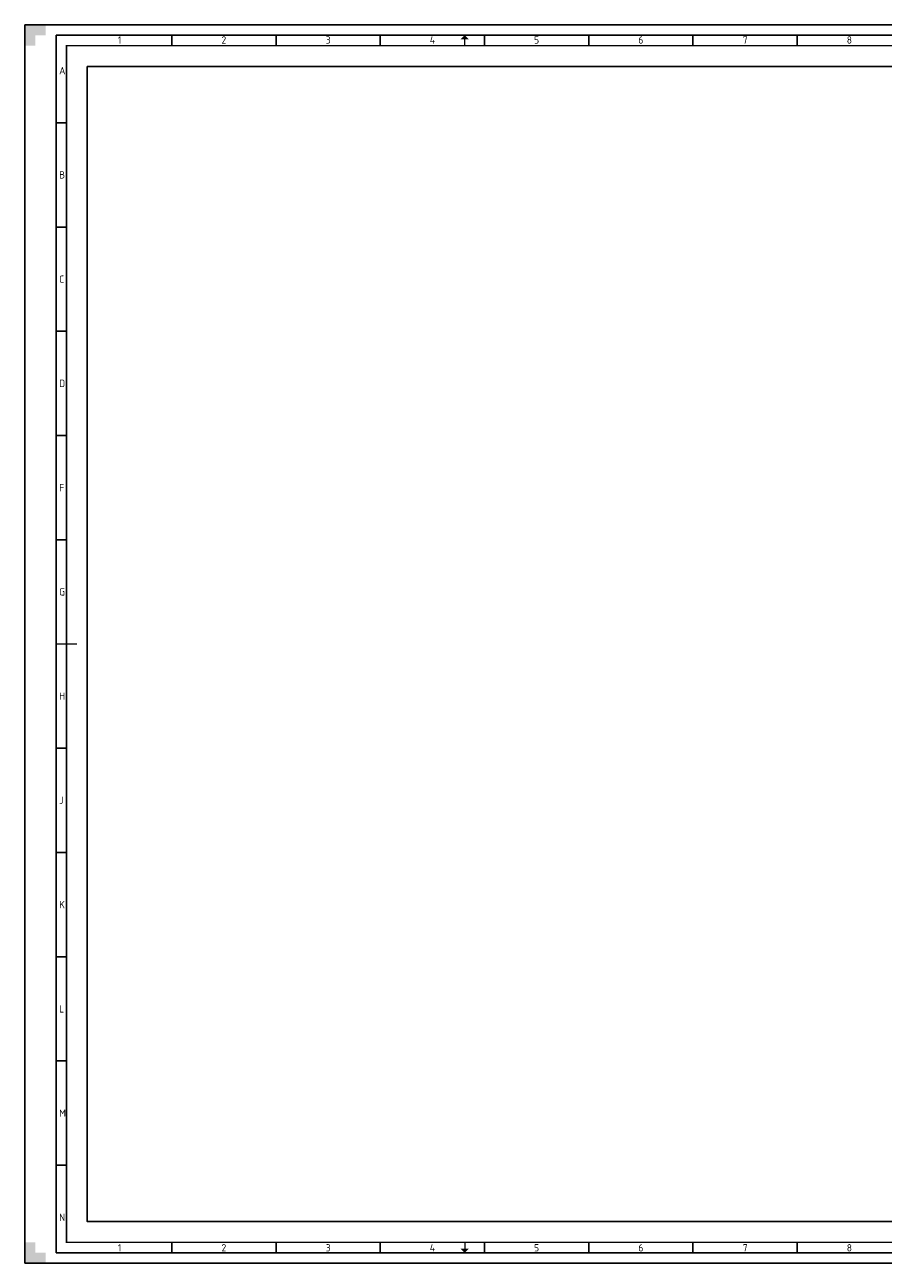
# Paper-space layout 'A1' of a CAD drawing. Header units: metres. Extents: x 0 to 841, y 0 to 594.
# Tile 1 of 14: x 0 to 412, y 0 to 594. Entities that reach past the tile are written whole.
import ezdxf
from ezdxf.enums import TextEntityAlignment as Align

# ---------------------------------------------------------------- set-up
doc = ezdxf.new("R2010")
doc.units = ezdxf.units.M
for name, color, linetype, lineweight in [('X-XX-AL-TEKENBLAD-S @ 1', 7, 'Continuous', 25), ('X-XX-AL-TEKENBLAD_KADER-G', 7, 'Continuous', 25), ('X-XX-AL-TEKENBLAD_KADER_AFSNIJMARKERING-G', 7, 'Continuous', 25), ('X-XX-AL-TEKENBLAD_KADER_CENTERMARKERING-G', 7, 'Continuous', 25), ('X-XX-AL-TEKENBLAD_KADER_ROOSTERVERDELING-G', 7, 'Continuous', 25), ('X-XX-AL-TEKENBLAD_KADER_ROOSTERVERDELING-T35', 7, 'Continuous', 35), ('X-XX-AL-TEKENBLAD_KADER_VOUWMERK-G', 7, 'Continuous', 18)]:
    doc.layers.add(name, color=color, linetype=linetype, lineweight=lineweight)
doc.layers.add('X-XX-AL-TEKENBLAD_VIEWPORTS-G', color=255, linetype='Continuous', lineweight=25, plot=False)
doc.styles.add('NLCS-ISO', font='NLCS-ISO.ttf')

# ---------------------------------------------------------------- blocks, each defined once
blk = doc.blocks.new('SAL-TEKENBLAD_A1-SO')
at = {"layer": 'X-XX-AL-TEKENBLAD_KADER_AFSNIJMARKERING-G'}
for points in [[(10, 594), (0, 594), (0, 584), (5, 584), (5, 589), (10, 589)], [(0, 10), (0, 0), (10, 0), (10, 5), (5, 5), (5, 10)]]:
    blk.add_hatch(color=256, dxfattribs=at).paths.add_polyline_path(points)
at = {"layer": 'X-XX-AL-TEKENBLAD_KADER_VOUWMERK-G'}
for points in [[(213, 587), (211, 589), (209, 587)], [(209, 7), (211, 5), (213, 7)]]:
    blk.add_hatch(color=256, dxfattribs=at).paths.add_polyline_path(points)
at = {"layer": 'X-XX-AL-TEKENBLAD_KADER-G'}
for p, q in [((841, 594), (0, 594)), ((0, 594), (0, 0)), ((0, 0), (841, 0))]:
    blk.add_line(p, q, dxfattribs=at)
at = {"layer": 'X-XX-AL-TEKENBLAD_KADER-G', "const_width": 0.7, "flags": 128}
blk.add_lwpolyline([(20, 10), (831, 10), (831, 584), (20, 584)], close=True, dxfattribs=at)
at = {"layer": 'X-XX-AL-TEKENBLAD_KADER_CENTERMARKERING-G', "const_width": 0.7, "flags": 128}
blk.add_lwpolyline([(15, 297), (25, 297)], dxfattribs=at)
at = {"layer": 'X-XX-AL-TEKENBLAD_KADER_ROOSTERVERDELING-G'}
for p, q in [((836, 589), (15, 589)), ((15, 589), (15, 5)), ((70.5, 589), (70.5, 584)), ((120.5, 589), (120.5, 584)), ((170.5, 589), (170.5, 584)), ((220.5, 589), (220.5, 584)), ((270.5, 589), (270.5, 584)), ((320.5, 589), (320.5, 584)), ((370.5, 589), (370.5, 584)), ((15, 547), (20, 547)), ((15, 497), (20, 497)), ((15, 447), (20, 447)), ((15, 397), (20, 397)), ((15, 347), (20, 347)), ((15, 247), (20, 247)), ((15, 197), (20, 197)), ((15, 147), (20, 147)), ((15, 97), (20, 97)), ((15, 47), (20, 47)), ((70.5, 5), (70.5, 10)), ((120.5, 5), (120.5, 10)), ((170.5, 5), (170.5, 10)), ((220.5, 5), (220.5, 10)), ((270.5, 5), (270.5, 10)), ((320.5, 5), (320.5, 10)), ((370.5, 5), (370.5, 10)), ((15, 5), (836, 5))]:
    blk.add_line(p, q, dxfattribs=at)
at = {"layer": 'X-XX-AL-TEKENBLAD_KADER_VOUWMERK-G', "flags": 128}
for points in [[(211, 584), (211, 589)], [(211, 10), (211, 5)]]:
    blk.add_lwpolyline(points, dxfattribs=at)
at = {"layer": 'X-XX-AL-TEKENBLAD_KADER_ROOSTERVERDELING-T35', "lineweight": 35, "style": 'NLCS-ISO'}
for s, p in [('1', (45.5, 583.9)), ('2', (95.5, 583.9)), ('3', (145.5, 583.9)), ('4', (195.5, 583.9)), ('5', (245.5, 583.9)), ('6', (295.5, 583.9)), ('7', (345.5, 583.9)), ('8', (395.5, 583.9)), ('1', (45.5, 4.6)), ('2', (95.5, 4.6)), ('3', (145.5, 4.6)), ('4', (195.5, 4.6)), ('5', (245.5, 4.6)), ('6', (295.5, 4.6)), ('7', (345.5, 4.6)), ('8', (395.5, 4.6))]:
    blk.add_text(s, height=3.5, dxfattribs=at).set_placement(p, align=Align.BOTTOM_CENTER)
for s, p in [('A', (16.5, 572)), ('B', (16.5, 522)), ('C', (16.5, 472)), ('D', (16.5, 422)), ('F', (16.5, 372)), ('G', (16.5, 322)), ('H', (16.5, 272)), ('J', (16.5, 222)), ('K', (16.5, 172)), ('L', (16.5, 122)), ('M', (16.5, 72)), ('N', (16.5, 22))]:
    blk.add_text(s, height=3.5, dxfattribs=at).set_placement(p, align=Align.MIDDLE_LEFT)

psp = doc.layouts.new('A1')

# ---------------------------------------------------------------- linework, layer by layer
at = {"layer": 'X-XX-AL-TEKENBLAD_VIEWPORTS-G'}
psp.add_lwpolyline([(30, 574), (631, 574), (631, 20), (30, 20)], close=True, dxfattribs=at)

# ---------------------------------------------------------------- block references
at = {"layer": 'X-XX-AL-TEKENBLAD-S @ 1'}
psp.add_blockref('SAL-TEKENBLAD_A1-SO', (0, 0), dxfattribs=at)

doc.saveas('drawing.dxf')
